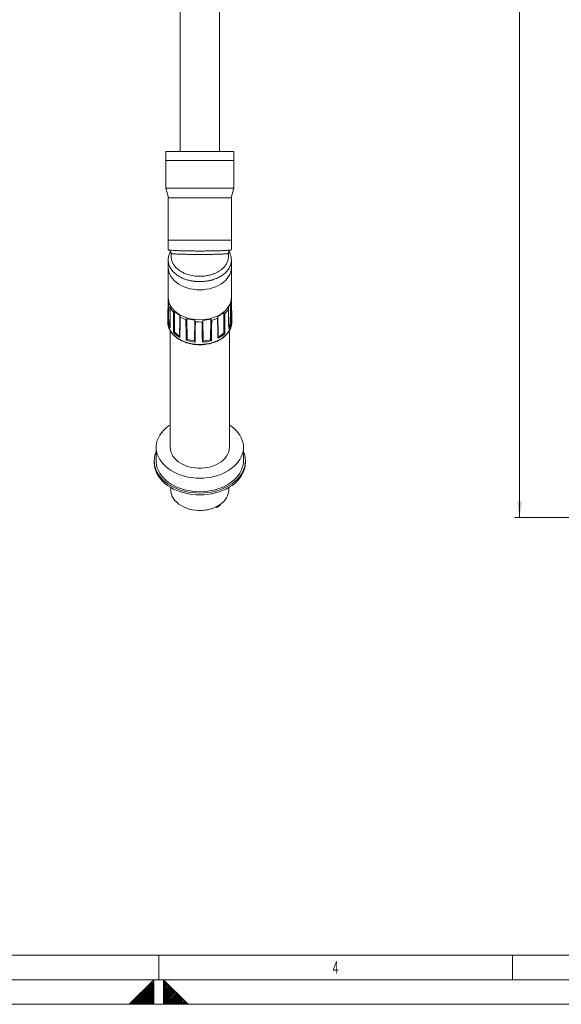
# Model space of a CAD drawing. Header units: millimetres. Extents: x 0 to 594, y 0 to 420.
# Tile 9 of 19: x 269 to 379, y 0 to 200. Entities that reach past the tile are written whole.
import ezdxf

# ---------------------------------------------------------------- set-up
doc = ezdxf.new("R2010")
doc.units = ezdxf.units.MM
doc.linetypes.add('CENTER', pattern=[10.16, 6.35, -1.27, 1.27, -1.27])
doc.styles.add('SLDTEXTSTYLE0', font='TXT', dxfattribs={"width": 0.638186})
doc.styles.add('SLDTEXTSTYLE1', font='TXT', dxfattribs={"width": 0.605})
doc.dimstyles.new('SLDDIMSTYLE1', dxfattribs={"dimtxt": 2.568319, "dimasz": 3.3, "dimexe": 0, "dimexo": 0.0625, "dimgap": 0.64208, "dimtad": 1, "dimdec": 1, "dimlfac": 5, "dimrnd": 1e-09, "dimzin": 12, "dimdsep": 46, "dimtxsty": 'SLDTEXTSTYLE1', "dimsah": 1, "dimcen": 0.09, "dimadec": 0, "dimazin": 3, "dimtfac": 1, "dimtdec": 1, "dimtofl": 0, "dimtmove": 0, "dimatfit": 3, "dimfxl": 1, "dimfrac": 2, "dimtolj": 1, "dimtzin": 12, "dimarcsym": 0})

# ---------------------------------------------------------------- blocks, each defined once
blk = doc.blocks.new('_D_1')
at = {"color": 7, "linetype": 'Continuous', "lineweight": 0}
for p, q in [((473.05, 394.2), (369.18, 394.2)), ((370.18, 98.76), (370.18, 394.2)), ((365.65, 221.24), (365.65, 221.83)), ((365.65, 221.83), (369.59, 221.83)), ((369.59, 221.83), (369.59, 221.24)), ((365.65, 212.91), (365.65, 212.32)), ((365.65, 212.32), (369.59, 212.32)), ((369.59, 212.32), (369.59, 212.91)), ((519.35, 98.76), (369.18, 98.76))]:
    blk.add_line(p, q, dxfattribs=at)
for points in [[(370.18, 394.2), (369.68, 390.9), (370.68, 390.9)], [(370.18, 98.76), (370.68, 102.06), (369.68, 102.06)]]:
    blk.add_solid(points, dxfattribs=at)
at = {"color": 7, "linetype": 'Continuous', "lineweight": 0, "char_height": 2.646, "attachment_point": 1, "rotation": 90, "style": 'SLDTEXTSTYLE1'}
for s, insert in [('2420', (361.65, 211.98, 0.02)), ('95,3', (366.18, 213.64, 0.02))]:
    blk.add_mtext(s, dxfattribs=dict(at, insert=insert))

msp = doc.modelspace()

# ---------------------------------------------------------------- linework, layer by layer
at = {"color": 7, "linetype": 'Continuous', "lineweight": 15}
for p, q in [((301.329, 219.03), (301.329, 173.03)), ((309.329, 173.03), (309.329, 219.03)), ((298.429, 173.03), (298.429, 171.23)), ((312.229, 173.03), (298.429, 173.03)), ((312.229, 171.23), (312.229, 173.03)), ((298.429, 171.23), (298.429, 165.63)), ((312.229, 171.23), (298.429, 171.23)), ((312.229, 165.63), (312.229, 171.23)), ((298.429, 165.63), (298.965, 163.63)), ((298.429, 165.63), (305.329, 165.63)), ((305.329, 165.63), (312.229, 165.63)), ((311.693, 163.63), (312.229, 165.63)), ((298.929, 163.63), (298.929, 155.03)), ((311.729, 163.63), (298.929, 163.63)), ((311.729, 155.03), (311.729, 163.63)), ((298.929, 155.03), (298.929, 153.11)), ((311.729, 153.116), (311.729, 155.03)), ((299.529, 152.341), (299.529, 151.749)), ((299.537, 152.35), (299.536, 152.351)), ((311.129, 151.756), (311.129, 152.344)), ((298.929, 151.035), (298.929, 149.511)), ((311.729, 149.511), (311.729, 151.04)), ((298.929, 149.511), (298.929, 143.43)), ((311.729, 143.43), (311.729, 149.511)), ((298.887, 143.048), (298.831, 138.519)), ((299.012, 138.572), (299.056, 142.593)), ((311.587, 138.275), (311.546, 142.399)), ((311.827, 138.519), (311.771, 143.048)), ((300.194, 136.402), (300.205, 140.628)), ((310.203, 136.166), (310.196, 140.393)), ((302.751, 134.941), (302.726, 139.165)), ((304.239, 134.621), (304.298, 138.827)), ((306, 134.579), (305.943, 138.788)), ((307.514, 134.828), (307.544, 139.051)), ((311.816, 138.418), (311.827, 138.532)), ((299.329, 136.728), (299.329, 113.025)), ((311.329, 113.025), (311.329, 136.706)), ((311.665, 137.495), (311.75, 137.793)), ((296.489, 113.025), (296.489, 110.267)), ((314.169, 110.267), (314.169, 113.025)), ((296.089, 110.267), (296.089, 109.913)), ((314.569, 109.913), (314.569, 110.267)), ((299.447, 104.874), (299.461, 104.294)), ((311.196, 104.294), (311.211, 104.874)), ((308.673, 100.957), (308.714, 100.909)), ((308.822, 101.058), (308.822, 100.866)), ((309.463, 101.32), (309.464, 101.456))]:
    msp.add_line(p, q, dxfattribs=at)
at = {"color": 8, "linetype": 'Continuous', "lineweight": 0}
msp.add_line((311.729, 155.03), (298.929, 155.03), dxfattribs=at)
at = {"color": 133, "linetype": 'Continuous', "lineweight": 0, "true_color": 0x71e1e1}
for p, q in [((406.12, 10), (10, 10)), ((297, 10), (297, 5)), ((368.75, 10), (368.75, 5)), ((589, 5), (5, 5)), ((291, 0), (296, 5)), ((298, 5), (296, 5)), ((296, 5), (296, 0)), ((298, 5), (298, 0)), ((303, 0), (298, 5)), ((594, 0), (0, 0)), ((303, 0), (291, 0))]:
    msp.add_line(p, q, dxfattribs=at)
at = {"color": 133, "linetype": 'CENTER', "lineweight": 0, "true_color": 0x71e1e1}
for p, q in [((291.212, 0), (296, 4.788)), ((291.495, 0), (296, 4.505)), ((291.778, 0), (296, 4.223)), ((298, 4.808), (298.096, 4.904)), ((298, 4.525), (298.237, 4.763)), ((298, 4.243), (298.379, 4.621)), ((298, 3.96), (298.52, 4.48)), ((298, 3.677), (298.662, 4.338)), ((298, 3.394), (298.803, 4.197)), ((298, 3.111), (298.944, 4.056)), ((292.06, 0), (296, 3.94)), ((292.343, 0), (296, 3.657)), ((292.626, 0), (296, 3.374)), ((292.909, 0), (296, 3.091)), ((293.192, 0), (296, 2.808)), ((293.475, 0), (296, 2.525)), ((293.757, 0), (296, 2.243)), ((298, 2.828), (299.086, 3.914)), ((298, 2.546), (299.227, 3.773)), ((298, 2.263), (299.369, 3.631)), ((298, 1.98), (299.51, 3.49)), ((298, 1.697), (299.652, 3.349)), ((298, 1.414), (299.793, 3.207)), ((298, 1.131), (299.934, 3.066)), ((298, 0.849), (300.076, 2.924)), ((298, 0.566), (300.217, 2.783)), ((298, 0.283), (300.359, 2.641)), ((298.009, 0.009), (300.5, 2.5)), ((298.283, 0), (300.641, 2.359)), ((298.566, 0), (300.783, 2.217)), ((298.849, 0), (300.924, 2.076)), ((294.04, 0), (296, 1.96)), ((294.323, 0), (296, 1.677)), ((294.606, 0), (296, 1.394)), ((294.889, 0), (296, 1.111)), ((295.172, 0), (296, 0.828)), ((295.454, 0), (296, 0.546)), ((295.737, 0), (296, 0.263)), ((299.131, 0), (301.066, 1.934)), ((299.414, 0), (301.207, 1.793)), ((299.697, 0), (301.349, 1.651)), ((299.98, 0), (301.49, 1.51)), ((300.263, 0), (301.631, 1.369)), ((300.546, 0), (301.773, 1.227)), ((300.828, 0), (301.914, 1.086)), ((301.111, 0), (302.056, 0.944)), ((301.394, 0), (302.197, 0.803)), ((301.677, 0), (302.339, 0.662)), ((301.96, 0), (302.48, 0.52)), ((302.243, 0), (302.621, 0.379)), ((302.526, 0), (302.763, 0.237)), ((302.808, 0), (302.904, 0.096))]:
    msp.add_line(p, q, dxfattribs=at)
at = {"color": 8, "linetype": 'Continuous', "lineweight": 0, "flags": 128}
for points in [[(311.729, 149.511), (311.694, 149.038), (311.589, 148.57), (311.416, 148.113), (311.176, 147.671), (310.871, 147.249), (310.507, 146.851), (310.085, 146.483), (309.611, 146.148), (309.091, 145.85), (308.529, 145.592), (307.932, 145.377), (307.307, 145.207), (306.659, 145.085), (305.998, 145.011), (305.329, 144.986), (304.66, 145.011), (303.998, 145.085), (303.351, 145.207), (302.726, 145.377), (302.129, 145.592), (301.567, 145.85), (301.046, 146.148), (300.573, 146.483), (300.151, 146.851), (299.786, 147.249), (299.482, 147.671), (299.242, 148.113), (299.069, 148.57), (298.964, 149.038), (298.929, 149.511)], [(298.858, 138.563), (298.86, 138.792), (298.87, 139.706), (298.904, 142.677)], [(311.709, 142.375), (311.711, 142.146), (311.72, 141.231), (311.751, 138.259)], [(299.356, 141.302), (299.352, 141.077), (299.337, 140.176), (299.29, 137.249)], [(299.987, 136.325), (299.988, 136.554), (299.99, 137.471), (299.999, 140.449)], [(310.406, 140.204), (310.406, 139.975), (310.408, 139.058), (310.413, 136.079)], [(311.196, 136.969), (311.192, 137.194), (311.177, 138.096), (311.128, 141.024)], [(301.363, 139.419), (301.359, 139.192), (301.343, 138.285), (301.29, 135.34)], [(302.548, 134.786), (302.547, 135.015), (302.541, 135.932), (302.523, 138.908)], [(304.433, 138.497), (304.429, 138.269), (304.416, 137.357), (304.373, 134.394)], [(305.854, 134.359), (305.851, 134.587), (305.839, 135.5), (305.798, 138.465)], [(307.742, 138.785), (307.741, 138.556), (307.734, 137.64), (307.712, 134.664)], [(309.02, 135.158), (309.016, 135.385), (309, 136.292), (308.948, 139.24)]]:
    msp.add_lwpolyline(points, dxfattribs=at)
at = {"color": 7, "linetype": 'Continuous', "lineweight": 15, "flags": 128}
for points in [[(311.729, 143.43), (311.694, 142.957), (311.589, 142.489), (311.416, 142.032), (311.176, 141.59), (310.871, 141.167), (310.507, 140.77), (310.085, 140.402), (309.611, 140.067), (309.091, 139.769), (308.529, 139.511), (307.932, 139.296), (307.307, 139.126), (306.659, 139.004), (305.998, 138.93), (305.329, 138.905), (304.66, 138.93), (303.998, 139.004), (303.351, 139.126), (302.726, 139.296), (302.129, 139.511), (301.567, 139.769), (301.046, 140.067), (300.573, 140.402), (300.151, 140.77), (299.786, 141.167), (299.482, 141.59), (299.242, 142.032), (299.069, 142.489), (298.964, 142.957), (298.929, 143.43)], [(299.345, 141.413), (299.333, 140.668), (299.279, 137.333)], [(299.43, 141.656), (299.361, 141.793), (299.35, 141.815)], [(311.211, 137.067), (311.198, 137.806), (311.143, 141.154)], [(301.304, 139.658), (301.289, 138.827), (301.232, 135.519)], [(309.087, 135.345), (309.075, 136.045), (309.015, 139.494)], [(299.329, 117.615), (298.939, 117.344), (298.417, 116.922), (297.951, 116.468), (297.544, 115.987), (297.2, 115.481), (296.922, 114.956), (296.71, 114.416), (296.569, 113.864), (296.498, 113.305), (296.498, 112.744), (296.569, 112.186), (296.71, 111.634), (296.922, 111.093), (297.2, 110.568), (297.544, 110.063), (297.951, 109.581), (298.417, 109.127), (298.939, 108.705), (299.513, 108.317), (300.133, 107.968), (300.795, 107.659), (301.493, 107.393), (302.223, 107.172), (302.977, 106.999), (303.75, 106.874), (304.536, 106.799), (305.329, 106.774), (306.121, 106.799), (306.907, 106.874), (307.681, 106.999), (308.435, 107.172), (309.164, 107.393), (309.863, 107.659), (310.525, 107.968), (311.145, 108.317), (311.718, 108.705), (312.24, 109.127), (312.706, 109.581), (313.113, 110.063), (313.457, 110.568), (313.736, 111.093), (313.947, 111.634), (314.089, 112.186), (314.16, 112.744), (314.16, 113.305), (314.089, 113.864), (313.947, 114.416), (313.736, 114.956), (313.457, 115.481), (313.113, 115.987), (312.706, 116.468), (312.24, 116.922), (311.718, 117.344), (311.329, 117.615)], [(314.169, 112.169), (314.254, 111.958), (314.428, 111.401), (314.534, 110.836), (314.569, 110.267), (314.534, 109.697), (314.428, 109.132), (314.254, 108.576), (314.012, 108.032), (313.703, 107.506), (313.331, 107), (312.898, 106.519), (312.407, 106.067), (311.863, 105.647), (311.268, 105.262), (310.629, 104.915), (309.949, 104.609), (309.234, 104.345), (308.489, 104.127), (307.72, 103.956), (306.933, 103.833), (306.134, 103.758), (305.329, 103.733), (304.524, 103.758), (303.724, 103.833), (302.937, 103.956), (302.169, 104.127), (301.424, 104.345), (300.709, 104.609), (300.029, 104.915), (299.389, 105.262), (298.795, 105.647), (298.251, 106.067), (297.76, 106.519), (297.327, 107), (296.955, 107.506), (296.646, 108.032), (296.404, 108.576), (296.229, 109.132), (296.124, 109.697), (296.089, 110.267), (296.124, 110.836), (296.229, 111.401), (296.404, 111.958), (296.489, 112.169)], [(299.329, 113.025), (299.364, 112.566), (299.469, 112.113), (299.643, 111.67), (299.883, 111.243), (300.188, 110.837), (300.552, 110.457), (300.973, 110.107), (301.445, 109.791), (301.962, 109.513), (302.518, 109.276), (303.108, 109.083), (303.724, 108.937), (304.358, 108.838), (305.004, 108.788), (305.654, 108.788), (306.3, 108.838), (306.934, 108.937), (307.55, 109.083), (308.139, 109.276), (308.696, 109.513), (309.213, 109.791), (309.685, 110.107), (310.105, 110.457), (310.47, 110.837), (310.774, 111.243), (311.015, 111.67), (311.189, 112.113), (311.294, 112.566), (311.329, 113.025)], [(296.089, 109.913), (296.124, 109.344), (296.229, 108.779), (296.404, 108.222), (296.646, 107.679), (296.955, 107.152), (297.327, 106.647), (297.76, 106.166), (298.251, 105.714), (298.795, 105.293), (299.389, 104.908), (300.029, 104.561), (300.709, 104.255), (301.424, 103.992), (302.169, 103.774), (302.937, 103.602), (303.724, 103.479), (304.524, 103.405), (305.329, 103.38), (306.134, 103.405), (306.933, 103.479), (307.72, 103.602), (308.489, 103.774), (309.234, 103.992), (309.949, 104.255), (310.629, 104.561), (311.268, 104.908), (311.863, 105.293), (312.407, 105.714), (312.898, 106.166), (313.331, 106.647), (313.703, 107.152), (314.012, 107.679), (314.254, 108.222), (314.428, 108.779), (314.534, 109.344), (314.569, 109.913)], [(314.169, 110.267), (314.16, 109.986), (314.089, 109.428), (313.947, 108.876), (313.736, 108.335), (313.457, 107.81), (313.113, 107.305), (312.706, 106.823), (312.24, 106.37), (311.718, 105.947), (311.145, 105.56), (310.525, 105.21), (309.863, 104.901), (309.164, 104.635), (308.435, 104.415), (307.681, 104.241), (306.907, 104.117), (306.121, 104.041), (305.329, 104.016), (304.536, 104.041), (303.75, 104.117), (302.977, 104.241), (302.223, 104.415), (301.493, 104.635), (300.795, 104.901), (300.133, 105.21), (299.513, 105.56), (298.939, 105.947), (298.417, 106.37), (297.951, 106.823), (297.544, 107.305), (297.2, 107.81), (296.922, 108.335), (296.71, 108.876), (296.569, 109.428), (296.498, 109.986), (296.489, 110.267)], [(299.461, 104.294), (299.488, 103.967), (299.585, 103.515), (299.753, 103.074), (299.988, 102.648), (300.288, 102.243), (300.649, 101.863), (301.067, 101.515), (301.536, 101.2), (302.052, 100.925), (302.607, 100.691), (303.196, 100.501), (303.81, 100.359), (304.443, 100.265), (305.086, 100.221), (305.733, 100.227), (306.374, 100.284), (307.003, 100.39), (307.612, 100.544), (308.193, 100.745), (308.739, 100.99), (309.243, 101.275), (309.701, 101.599), (310.105, 101.956), (310.451, 102.342), (310.735, 102.752), (310.953, 103.183), (311.103, 103.628), (311.183, 104.081), (311.196, 104.294)]]:
    msp.add_lwpolyline(points, dxfattribs=at)
at = {"color": 7, "linetype": 'Continuous', "lineweight": 15}
for centre, radius, start, end in [((302.119, 143.009), 3.233, 170.71655, 185.89303), ((308.534, 143.008), 3.237, 348.71245, 5.88676), ((304.112, 144.63), 5.592, 225.6864, 240.14243), ((306.324, 144.943), 5.974, 296.56709, 310.39888), ((307.884, 143.429), 3.785, 327.24049, 334.75338), ((302.349, 138.983), 3.516, 186.86061, 209.54445), ((302.35, 139.08), 3.376, 188.66233, 203.79787), ((305.255, 147.105), 8.333, 252.33083, 263.40446), ((305.363, 147.317), 8.549, 273.89306, 284.78007), ((308.153, 139.042), 3.682, 325.73763, 347.73254), ((308.124, 139.143), 3.57, 329.7002, 345.92459), ((304.101, 140.467), 5.638, 226.13512, 239.69353), ((306.333, 140.783), 6.025, 296.99685, 309.96821), ((305.254, 142.963), 8.404, 252.67526, 263.06095), ((305.364, 143.176), 8.62, 274.23113, 284.44268), ((305.329, 107.995), 7.795, 246.46696, 293.53304)]:
    msp.add_arc(centre, radius, start, end, dxfattribs=at)
at = {"color": 8, "linetype": 'Continuous', "lineweight": 0}
for centre, radius, start, end in [((303.126, 143.478), 4.353, 210.0001, 224.09102), ((307.291, 143.675), 4.663, 311.90291, 325.36165), ((304.857, 145.782), 7.26, 241.22811, 251.24332), ((305.329, 147.541), 9.088, 264.33914, 272.95951), ((305.661, 146.125), 7.63, 285.83291, 295.52005), ((304.078, 140.382), 5.761, 224.76348, 241.0662), ((306.352, 140.704), 6.155, 295.6839, 311.2816), ((305.254, 142.929), 8.58, 251.62152, 264.11264), ((305.363, 143.152), 8.806, 273.19942, 285.47438), ((308.866, 101.079), 0.217, 222.68976, 258.32241), ((308.739, 100.931), 0.0334, 178.40013, 219.65404), ((308.085, 102.587), 1.872, 293.16404, 317.36633)]:
    msp.add_arc(centre, radius, start, end, dxfattribs=at)
at = {"color": 7, "linetype": 'Continuous', "lineweight": 15}
for points, knots in [([(302.637, 147.043), (302.4, 147.124), (301.932, 147.286), (301.214, 147.64), (300.506, 148.102), (299.865, 148.691), (299.377, 149.35), (299.054, 150.057), (298.907, 150.802), (298.943, 151.569), (299.133, 152.206), (299.318, 152.603), (299.402, 152.757), (299.414, 152.779)], [0, 0, 0, 0, 0.0980164, 0.1940474, 0.3134413, 0.4286131, 0.5335905, 0.6329071, 0.731343, 0.828591, 0.9310781, 0.9901309, 1, 1, 1, 1]), ([(298.95, 153.118), (298.958, 153.107), (299.018, 153.036), (299.289, 153.062), (299.676, 152.988), (300.267, 152.968), (300.963, 152.931), (301.774, 152.905), (302.336, 152.892), (302.637, 152.885)], [0, 0, 0, 0, 0.0109638, 0.0738259, 0.1903586, 0.3445938, 0.5446983, 0.7569596, 1, 1, 1, 1]), ([(299.257, 153.01), (299.256, 153.001), (299.247, 152.905), (299.436, 152.807), (299.504, 152.578), (299.52, 152.43), (299.529, 152.352)], [0, 0, 0, 0, 0.0339745, 0.3904848, 0.6748097, 1, 1, 1, 1]), ([(308.021, 152.885), (307.685, 152.879), (306.998, 152.867), (306.101, 152.86), (305.183, 152.858), (304.27, 152.862), (303.373, 152.871), (302.832, 152.881), (302.637, 152.885)], [0, 0, 0, 0, 0.1869953, 0.3827956, 0.5, 0.6984507, 0.8913154, 1, 1, 1, 1]), ([(308.021, 152.885), (308.256, 152.89), (308.71, 152.9), (309.417, 152.922), (310.113, 152.948), (310.717, 152.986), (311.249, 153.012), (311.452, 153.066), (311.756, 153.07), (311.714, 153.113), (311.71, 153.117)], [0, 0, 0, 0, 0.18873827, 0.36581626, 0.57037354, 0.74354968, 0.87120565, 0.95554024, 0.99576276, 1, 1, 1, 1]), ([(311.25, 152.763), (311.281, 152.706), (311.406, 152.476), (311.603, 151.991), (311.753, 151.279), (311.714, 150.486), (311.472, 149.708), (311.044, 148.993), (310.447, 148.346), (309.731, 147.808), (308.911, 147.357), (308.325, 147.15), (308.021, 147.043)], [0, 0, 0, 0, 0.02560755, 0.10274599, 0.205111, 0.30905675, 0.41156361, 0.52264002, 0.63365005, 0.75591675, 0.87340806, 1, 1, 1, 1]), ([(311.129, 152.352), (311.129, 152.352), (311.129, 152.352), (311.128, 152.351), (311.128, 152.351)], [0, 0, 0, 0, 0.1134957, 1, 1, 1, 1]), ([(311.129, 152.352), (311.137, 152.439), (311.152, 152.6), (311.256, 152.794), (311.358, 152.922), (311.439, 152.978), (311.466, 153.011), (311.472, 153.018)], [0, 0, 0, 0, 0.3355027, 0.6226979, 0.8362752, 0.9640517, 1, 1, 1, 1]), ([(308.021, 147.043), (307.687, 146.951), (307.011, 146.766), (306.104, 146.659), (305.183, 146.627), (304.264, 146.682), (303.363, 146.832), (302.831, 146.986), (302.637, 147.043)], [0, 0, 0, 0, 0.1898821, 0.3844029, 0.4999973, 0.6959345, 0.8888976, 1, 1, 1, 1]), ([(298.904, 142.677), (298.904, 142.677), (298.907, 142.695), (298.945, 142.724), (298.999, 142.754), (299.039, 142.777), (299.058, 142.787)], [0, 0, 0, 0, 0.002155, 0.2836128, 0.6643676, 1, 1, 1, 1]), ([(311.545, 142.493), (311.564, 142.481), (311.605, 142.457), (311.662, 142.423), (311.702, 142.393), (311.709, 142.375), (311.709, 142.375)], [0, 0, 0, 0, 0.3267083, 0.7065915, 0.9978772, 1, 1, 1, 1]), ([(311.754, 143.34), (311.754, 143.341), (311.752, 143.381), (311.74, 143.419), (311.729, 143.457)], [0, 0, 0, 0, 0.01469587, 1, 1, 1, 1]), ([(299.43, 141.656), (299.414, 141.634), (299.372, 141.58), (299.341, 141.457), (299.344, 141.357), (299.356, 141.302), (299.356, 141.302)], [0, 0, 0, 0, 0.21332841, 0.5478735, 0.99534061, 1, 1, 1, 1]), ([(299.999, 140.449), (299.999, 140.45), (300.023, 140.472), (300.075, 140.512), (300.145, 140.569), (300.187, 140.611), (300.205, 140.628)], [0, 0, 0, 0, 0.0027498, 0.3535851, 0.721862, 1, 1, 1, 1]), ([(310.196, 140.393), (310.214, 140.374), (310.255, 140.331), (310.327, 140.27), (310.38, 140.227), (310.405, 140.204), (310.406, 140.204)], [0, 0, 0, 0, 0.272724, 0.6392329, 0.9971451, 1, 1, 1, 1]), ([(311.128, 141.024), (311.128, 141.025), (311.141, 141.079), (311.149, 141.178), (311.122, 141.303), (311.082, 141.359), (311.067, 141.381)], [0, 0, 0, 0, 0.00462445, 0.45121593, 0.78601276, 1, 1, 1, 1]), ([(298.831, 138.534), (298.84, 138.333), (298.856, 137.964), (299.023, 137.307), (299.356, 136.583), (299.952, 135.826), (300.717, 135.169), (301.634, 134.627), (302.668, 134.212), (303.788, 133.94), (304.956, 133.815), (306.137, 133.844), (307.292, 134.023), (308.384, 134.35), (309.379, 134.813), (310.242, 135.399), (310.798, 135.948), (311.118, 136.367), (311.287, 136.621), (311.454, 136.927), (311.584, 137.195), (311.634, 137.38), (311.645, 137.424)], [0, 0, 0, 0, 0.0362373, 0.0666095, 0.1221141, 0.1790637, 0.2395499, 0.3036153, 0.3708088, 0.4404118, 0.5114494, 0.5828366, 0.6534693, 0.722277, 0.7883917, 0.8511544, 0.9101917, 0.928694, 0.9464999, 0.9653552, 0.9918084, 1, 1, 1, 1]), ([(299.012, 138.572), (298.997, 138.571), (298.97, 138.569), (298.929, 138.567), (298.893, 138.565), (298.869, 138.564), (298.858, 138.563), (298.858, 138.563), (298.858, 138.563)], [0, 0, 0, 0, 0.2884559, 0.5305635, 0.799967, 0.9830478, 0.9995137, 1, 1, 1, 1]), ([(301.328, 139.78), (301.32, 139.754), (301.298, 139.688), (301.307, 139.562), (301.338, 139.469), (301.363, 139.419), (301.363, 139.419)], [0, 0, 0, 0, 0.2171791, 0.5546825, 0.995532, 1, 1, 1, 1]), ([(302.523, 138.908), (302.523, 138.908), (302.555, 138.938), (302.614, 138.997), (302.683, 139.082), (302.713, 139.141), (302.726, 139.165)], [0, 0, 0, 0, 0.0035562, 0.4006097, 0.7559369, 1, 1, 1, 1]), ([(304.298, 138.827), (304.3, 138.8), (304.304, 138.731), (304.349, 138.618), (304.4, 138.538), (304.432, 138.498), (304.433, 138.497)], [0, 0, 0, 0, 0.22386092, 0.56785683, 0.99582103, 1, 1, 1, 1]), ([(305.798, 138.465), (305.798, 138.465), (305.832, 138.505), (305.884, 138.582), (305.933, 138.693), (305.94, 138.761), (305.943, 138.788)], [0, 0, 0, 0, 0.0040925, 0.4295629, 0.7746337, 1, 1, 1, 1]), ([(307.544, 139.051), (307.555, 139.026), (307.583, 138.966), (307.651, 138.877), (307.709, 138.816), (307.742, 138.785), (307.742, 138.785)], [0, 0, 0, 0, 0.240912, 0.5947803, 0.996347, 1, 1, 1, 1]), ([(308.948, 139.24), (308.948, 139.24), (308.974, 139.289), (309.008, 139.381), (309.022, 139.506), (309.004, 139.573), (308.996, 139.599)], [0, 0, 0, 0, 0.0044675, 0.4442052, 0.782328, 1, 1, 1, 1]), ([(311.587, 138.275), (311.602, 138.274), (311.63, 138.271), (311.672, 138.266), (311.711, 138.262), (311.737, 138.26), (311.75, 138.259), (311.751, 138.259), (311.751, 138.259)], [0, 0, 0, 0, 0.2748143, 0.5099522, 0.7792334, 0.9768916, 0.9992217, 1, 1, 1, 1]), ([(311.727, 137.825), (311.777, 137.996), (311.845, 138.23), (311.814, 138.468), (311.806, 138.532)], [0, 0, 0, 0, 0.7306618, 1, 1, 1, 1]), ([(311.75, 137.793), (311.754, 137.809), (311.792, 137.937), (311.794, 138.071), (311.795, 138.189)], [0, 0, 0, 0, 0.1225142, 1, 1, 1, 1]), ([(299.283, 137.334), (299.282, 137.314), (299.281, 137.286), (299.287, 137.258), (299.289, 137.25), (299.29, 137.249)], [0, 0, 0, 0, 0.7014915, 0.986345, 1, 1, 1, 1]), ([(300.194, 136.402), (300.18, 136.396), (300.152, 136.383), (300.105, 136.364), (300.055, 136.345), (300.014, 136.331), (299.991, 136.326), (299.987, 136.325), (299.987, 136.325)], [0, 0, 0, 0, 0.211646, 0.4143589, 0.682726, 0.9480723, 0.9978087, 1, 1, 1, 1]), ([(310.203, 136.166), (310.217, 136.159), (310.244, 136.145), (310.291, 136.123), (310.342, 136.102), (310.385, 136.087), (310.409, 136.08), (310.413, 136.079), (310.413, 136.079)], [0, 0, 0, 0, 0.2051622, 0.4044033, 0.6726566, 0.945021, 0.9976844, 1, 1, 1, 1]), ([(311.21, 137.067), (311.208, 137.034), (311.206, 137.001), (311.196, 136.969), (311.196, 136.969)], [0, 0, 0, 0, 0.9884714, 1, 1, 1, 1]), ([(301.232, 135.519), (301.232, 135.518), (301.228, 135.495), (301.241, 135.439), (301.264, 135.381), (301.286, 135.347), (301.29, 135.34), (301.29, 135.34)], [0, 0, 0, 0, 0.003542, 0.3722961, 0.8688216, 0.9940969, 1, 1, 1, 1]), ([(302.751, 134.941), (302.75, 134.938), (302.739, 134.925), (302.715, 134.9), (302.674, 134.863), (302.618, 134.823), (302.574, 134.797), (302.548, 134.786), (302.548, 134.786)], [0, 0, 0, 0, 0.0341215, 0.195821, 0.4067933, 0.6768514, 0.9968907, 1, 1, 1, 1]), ([(304.239, 134.621), (304.24, 134.608), (304.242, 134.579), (304.261, 134.53), (304.297, 134.471), (304.338, 134.424), (304.367, 134.399), (304.373, 134.394), (304.373, 134.394)], [0, 0, 0, 0, 0.1492478, 0.3143842, 0.5757075, 0.9141539, 0.996153, 1, 1, 1, 1]), ([(306, 134.579), (305.998, 134.566), (305.993, 134.538), (305.971, 134.49), (305.933, 134.432), (305.89, 134.388), (305.861, 134.364), (305.855, 134.359), (305.854, 134.359)], [0, 0, 0, 0, 0.1503026, 0.3166593, 0.5787639, 0.9153035, 0.9961787, 1, 1, 1, 1]), ([(307.514, 134.828), (307.522, 134.817), (307.54, 134.793), (307.578, 134.756), (307.629, 134.714), (307.676, 134.683), (307.706, 134.667), (307.712, 134.665), (307.712, 134.664)], [0, 0, 0, 0, 0.1670351, 0.3453009, 0.6113448, 0.9261506, 0.9967339, 1, 1, 1, 1]), ([(309.086, 135.345), (309.086, 135.341), (309.089, 135.313), (309.073, 135.255), (309.047, 135.198), (309.025, 135.165), (309.02, 135.158), (309.02, 135.158)], [0, 0, 0, 0, 0.0593601, 0.4080625, 0.8766321, 0.9945205, 1, 1, 1, 1]), ([(308.714, 100.909), (308.73, 100.894), (308.763, 100.863), (308.807, 100.849), (308.829, 100.842)], [0, 0, 0, 0, 0.4777496, 1, 1, 1, 1]), ([(308.807, 100.84), (308.86, 100.864), (309.009, 100.935), (309.237, 101.079), (309.385, 101.227), (309.458, 101.3)], [0, 0, 0, 0, 0.2183346, 0.6163543, 1, 1, 1, 1]), ([(308.822, 100.866), (308.821, 100.863), (308.821, 100.857), (308.822, 100.844), (308.819, 100.846), (308.819, 100.846)], [0, 0, 0, 0, 0.6461977, 0.9561557, 1, 1, 1, 1])]:
    msp.add_open_spline(points, degree=3, knots=knots, dxfattribs=at)
at = {"color": 8, "linetype": 'Continuous', "lineweight": 0}
for points, knots in [([(311.128, 152.351), (311.124, 152.349), (311.108, 152.341), (311.066, 152.336), (310.996, 152.324), (310.9, 152.314), (310.777, 152.302), (310.622, 152.29), (310.441, 152.277), (310.233, 152.264), (309.999, 152.252), (309.701, 152.238), (309.328, 152.223), (308.932, 152.21), (308.54, 152.199), (308.162, 152.189), (307.708, 152.18), (307.176, 152.172), (306.576, 152.165), (305.957, 152.161), (305.332, 152.16), (304.706, 152.161), (304.152, 152.165), (303.677, 152.17), (303.283, 152.175), (302.825, 152.183), (302.321, 152.193), (301.838, 152.206), (301.463, 152.218), (301.181, 152.229), (300.913, 152.24), (300.661, 152.251), (300.427, 152.264), (300.219, 152.277), (300.038, 152.289), (299.882, 152.302), (299.759, 152.315), (299.661, 152.323), (299.594, 152.339), (299.55, 152.337), (299.538, 152.349), (299.537, 152.35)], [0, 0, 0, 0, 0.0011314, 0.004627, 0.0106926, 0.0194892, 0.0295475, 0.0427506, 0.0595904, 0.0764725, 0.0965958, 0.1202579, 0.1535978, 0.1929449, 0.2226593, 0.255211, 0.2905945, 0.3399256, 0.3928853, 0.4457406, 0.4998601, 0.5543603, 0.6075905, 0.6431166, 0.6771077, 0.7094451, 0.761593, 0.8073417, 0.8343224, 0.8585716, 0.8801959, 0.9037425, 0.9237882, 0.9406257, 0.9575812, 0.9708683, 0.9809842, 0.9897271, 0.9958302, 0.9993794, 1, 1, 1, 1]), ([(302.637, 152.885), (302.852, 152.881), (303.29, 152.873), (303.956, 152.866), (304.639, 152.861), (305.33, 152.859), (306.019, 152.861), (306.698, 152.866), (307.365, 152.873), (307.804, 152.881), (308.021, 152.885)], [0, 0, 0, 0, 0.1198641, 0.2439237, 0.3712918, 0.5005262, 0.6285757, 0.7552306, 0.8792002, 1, 1, 1, 1]), ([(299.53, 151.751), (299.532, 151.657), (299.536, 151.468), (299.578, 151.185), (299.647, 150.899), (299.745, 150.624), (299.87, 150.356), (300.024, 150.09), (300.207, 149.832), (300.417, 149.584), (300.651, 149.347), (300.948, 149.091), (301.319, 148.822), (301.72, 148.586), (302.117, 148.391), (302.495, 148.233), (302.949, 148.076), (303.482, 147.932), (304.085, 147.818), (304.706, 147.75), (305.332, 147.727), (305.961, 147.75), (306.516, 147.812), (306.99, 147.896), (307.385, 147.987), (307.847, 148.119), (308.355, 148.305), (308.836, 148.532), (309.208, 148.745), (309.489, 148.93), (309.759, 149.132), (310.012, 149.352), (310.245, 149.588), (310.454, 149.836), (310.637, 150.095), (310.791, 150.362), (310.915, 150.63), (311.012, 150.905), (311.08, 151.19), (311.125, 151.479), (311.123, 151.672), (311.122, 151.771)], [0, 0, 0, 0, 0.0181134, 0.0362167, 0.0550485, 0.0745654, 0.0923023, 0.1119222, 0.133601, 0.1530725, 0.174392, 0.1976934, 0.2283639, 0.2624178, 0.2870906, 0.3133753, 0.3412863, 0.3793696, 0.4195225, 0.4591467, 0.4994891, 0.5401107, 0.5799958, 0.6068636, 0.6328372, 0.6578744, 0.6992024, 0.7368659, 0.7599866, 0.7815669, 0.8016656, 0.8248269, 0.8460263, 0.8653954, 0.8871654, 0.9068584, 0.9246528, 0.9439881, 0.9628137, 0.9810369, 1, 1, 1, 1]), ([(308.021, 147.043), (307.807, 146.983), (307.374, 146.863), (306.705, 146.744), (306.02, 146.67), (305.328, 146.646), (304.637, 146.67), (303.956, 146.744), (303.287, 146.862), (302.853, 146.983), (302.637, 147.043)], [0, 0, 0, 0, 0.1221948, 0.2465841, 0.3729539, 0.5005188, 0.6269149, 0.7525747, 0.8768641, 1, 1, 1, 1]), ([(298.845, 138.534), (298.855, 138.269), (298.877, 137.693), (299.224, 136.842), (299.795, 136.027), (300.583, 135.312), (301.545, 134.721), (302.65, 134.275), (303.854, 133.988), (305.113, 133.872), (306.381, 133.928), (307.606, 134.161), (308.756, 134.544), (309.437, 134.943), (309.768, 135.138)], [0, 0, 0, 0, 0.0586239, 0.1276836, 0.2007826, 0.2790469, 0.3626874, 0.4511292, 0.5432078, 0.6373631, 0.7318265, 0.8247995, 0.9146309, 1, 1, 1, 1]), ([(309.768, 135.138), (310.06, 135.351), (310.623, 135.764), (311.256, 136.559), (311.641, 137.258), (311.708, 137.698), (311.727, 137.825)], [0, 0, 0, 0, 0.31578619, 0.61054353, 0.88745758, 1, 1, 1, 1])]:
    msp.add_open_spline(points, degree=3, knots=knots, dxfattribs=at)

# ---------------------------------------------------------------- texts
at = {"color": 254, "linetype": 'Continuous', "lineweight": 0, "true_color": 0xe8e8e8, "insert": (332.857, 8.735), "char_height": 2.5, "attachment_point": 2, "style": 'SLDTEXTSTYLE0'}
msp.add_mtext('4', dxfattribs=at)

# ---------------------------------------------------------------- dimensions: what is measured, and where the dimension line sits
at = {"color": 7, "linetype": 'Continuous', "lineweight": 0}
dim = msp.add_linear_dim(base=(370.179, 394.199), p1=(519.35, 98.757), p2=(473.05, 394.199), angle=90, text='2420', dimstyle='SLDDIMSTYLE1', dxfattribs=at)
dim.commit()
dim.dimension.update_dxf_attribs({"geometry": '_D_1', "text_midpoint": (370.179, 217.074), "dimtype": 160})

doc.saveas('drawing.dxf')
